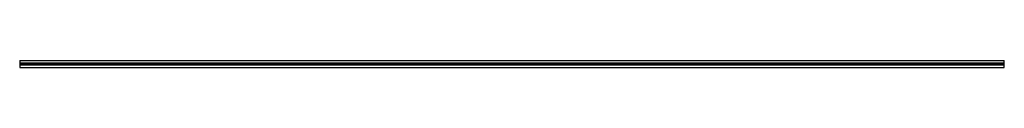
# Model space of a CAD drawing. Header units: millimetres. Extents: x 0 to 2050, y 0 to 15.
import ezdxf

# ---------------------------------------------------------------- set-up
doc = ezdxf.new("R2010")
doc.units = ezdxf.units.MM
doc.header["$LTSCALE"] = 10
doc.linetypes.add('ALLCAD_Strich', pattern=[0.2, 0.15, -0.05])
doc.layers.add('BESCH_KONT_sich_schn_ansi_2d', color=40, linetype='Continuous')

msp = doc.modelspace()

# ---------------------------------------------------------------- linework, layer by layer
at = {"layer": 'BESCH_KONT_sich_schn_ansi_2d', "linetype": 'ALLCAD_Strich', "extrusion": (0, 1, -2.22045e-16)}
for p, q in [((0, 15, 27.5), (2050, 15, 27.5)), ((0, 15, 27.5), (0, 0, 27.5)), ((2050, 9, 27.5), (0, 9, 27.5)), ((0, 8.5, 27.5), (0, 8.5, 27.5)), ((0, 8.5, 27.5), (0, 8.5, 27.5)), ((0, 8.5, 27.5), (0, 8.5, 27.5)), ((0, 8.5, 27.5), (0, 8.5, 27.5)), ((0, 8.5, 27.5), (0, 8.5, 27.5)), ((0, 8.5, 27.5), (0, 8.5, 27.5)), ((0, 8.5, 27.5), (0, 8.5, 27.5)), ((0, 8.5, 27.5), (0, 8.5, 27.5)), ((0, 8.5, 27.5), (0, 8.5, 27.5)), ((0, 8.5, 27.5), (0, 8.5, 27.5)), ((0, 8.5, 27.5), (0, 8.5, 27.5)), ((0, 8.5, 27.5), (0, 8.5, 27.5)), ((0, 8.5, 27.5), (0, 8.5, 27.5)), ((0, 8.5, 27.5), (0, 8.5, 27.5)), ((0, 8.5, 27.5), (0, 8.5, 27.5)), ((0, 8.5, 27.5), (0, 8.5, 27.5)), ((0, 8.5, 27.5), (0, 8.5, 27.5)), ((0, 8.5, 27.5), (0, 8.5, 27.5)), ((0, 8.5, 27.5), (0, 8.5, 27.5)), ((0, 8.5, 27.5), (0, 8.5, 27.5)), ((0, 8.5, 27.5), (0, 8.5, 27.5)), ((0, 8.5, 27.5), (0, 8.5, 27.5)), ((0, 8.5, 27.5), (0, 8.5, 27.5)), ((2050, 8.5, 27.5), (0, 8.5, 27.5)), ((0, 6.5, 27.5), (2050, 6.5, 27.5)), ((0, 6, 27.5), (2050, 6, 27.5)), ((0, 0, 27.5), (2050, 0, 27.5)), ((126.5, 6, 27.5), (126.5, 9, 27.5)), ((144.5, 6, 27.5), (144.5, 9, 27.5)), ((626.5, 6, 27.5), (626.5, 9, 27.5)), ((644.5, 6, 27.5), (644.5, 9, 27.5)), ((1126.5, 6, 27.5), (1126.5, 9, 27.5)), ((1144.5, 6, 27.5), (1144.5, 9, 27.5)), ((1626.5, 6, 27.5), (1626.5, 9, 27.5)), ((1644.5, 6, 27.5), (1644.5, 9, 27.5)), ((2050, 0, 27.5), (2050, 15, 27.5))]:
    msp.add_line(p, q, dxfattribs=at)
at = {"layer": 'BESCH_KONT_sich_schn_ansi_2d', "linetype": 'ALLCAD_Strich', "extrusion": (0, -2.22045e-16, -1)}
for radius, start, end in [(0.00093, 90, 180), (0.00093, 180, 270), (0.00116, 90, 180), (0.00116, 180, 270), (0.00271, 0, 90), (0.00271, 270, 360), (0.00116, 90, 180), (0.00116, 180, 270), (0.00271, 0, 90), (0.00271, 270, 360)]:
    msp.add_arc((0, 8.5, -27.5), radius, start, end, dxfattribs=at)
at = {"layer": 'BESCH_KONT_sich_schn_ansi_2d', "linetype": 'ALLCAD_Strich'}
for radius, start, end in [(0.00217, 270, 0), (0.00217, 360, 90), (0.00271, 270, 360), (0.00271, 0, 90), (0.00116, 180, 270), (0.00116, 90, 180), (0.00271, 270, 360), (0.00271, 0, 90), (0.00116, 180, 270), (0.00116, 90, 180)]:
    msp.add_arc((0, 8.5, 27.5), radius, start, end, dxfattribs=at)

doc.saveas('drawing.dxf')
